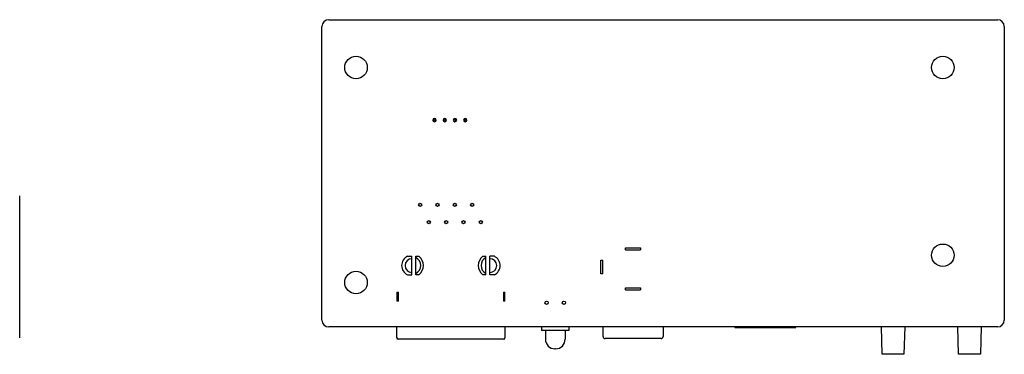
# Model space of a CAD drawing. Header units: millimetres. Extents: x 38 to 374, y 115 to 222.
# Tile 5 of 5: x 229 to 374, y 143 to 192. Entities that reach past the tile are written whole.
import ezdxf

# ---------------------------------------------------------------- set-up
doc = ezdxf.new("R2010")
doc.units = ezdxf.units.MM
doc.header["$LTSCALE"] = 23.1
doc.layers.add('00_COMPONENTS', color=7, linetype='CONTINUOUS')

msp = doc.modelspace()

# ---------------------------------------------------------------- linework, layer by layer
at = {"layer": '00_COMPONENTS', "color": 7}
for p, q in [((274.651, 191.988), (372.651, 191.988)), ((273.651, 147.988), (273.651, 190.988)), ((373.651, 190.988), (373.651, 147.988)), ((229.365, 145.388), (229.365, 166.188)), ((286.182, 157.338), (286.836, 157.338)), ((286.836, 154.638), (286.836, 157.338)), ((287.436, 154.638), (287.436, 157.338)), ((287.436, 157.338), (287.869, 157.338)), ((297.232, 157.338), (297.666, 157.338)), ((297.666, 154.638), (297.666, 157.338)), ((298.266, 154.638), (298.266, 157.338)), ((298.919, 157.338), (298.266, 157.338)), ((318.151, 158.288), (318.151, 158.588)), ((318.151, 158.588), (320.351, 158.588)), ((318.151, 158.288), (320.351, 158.288)), ((320.351, 158.588), (320.351, 158.288)), ((314.501, 154.788), (314.501, 156.788)), ((314.501, 156.788), (314.801, 156.788)), ((314.801, 154.788), (314.801, 156.788)), ((286.182, 154.638), (286.836, 154.638)), ((287.869, 154.638), (287.436, 154.638)), ((297.666, 154.638), (297.232, 154.638)), ((298.919, 154.638), (298.266, 154.638)), ((314.801, 154.788), (314.501, 154.788)), ((284.651, 152.068), (284.651, 150.768)), ((284.651, 152.068), (284.851, 152.068)), ((284.851, 150.768), (284.851, 152.068)), ((300.251, 152.068), (300.251, 150.768)), ((300.251, 152.068), (300.451, 152.068)), ((300.451, 150.768), (300.451, 152.068)), ((318.151, 152.738), (320.351, 152.738)), ((318.151, 152.438), (318.151, 152.738)), ((318.151, 152.438), (320.351, 152.438)), ((320.351, 152.738), (320.351, 152.438)), ((284.851, 150.768), (284.651, 150.768)), ((300.451, 150.768), (300.251, 150.768)), ((372.651, 146.988), (274.651, 146.988)), ((284.651, 145.388), (284.651, 146.988)), ((300.451, 146.988), (300.451, 145.388)), ((305.851, 146.988), (305.851, 146.488)), ((309.851, 146.488), (305.851, 146.488)), ((306.401, 146.488), (306.401, 145.188)), ((309.301, 146.488), (309.301, 145.188)), ((309.851, 146.988), (309.851, 146.488)), ((314.851, 145.588), (314.851, 146.988)), ((323.651, 146.988), (323.651, 145.588)), ((334.151, 146.988), (334.151, 146.888)), ((334.151, 146.888), (343.091, 146.888)), ((338.866, 146.988), (338.866, 146.888)), ((338.876, 146.888), (338.876, 146.988)), ((343.091, 146.888), (343.091, 146.988)), ((355.751, 142.988), (355.647, 146.988)), ((359.054, 146.988), (358.951, 142.988)), ((366.951, 142.988), (366.847, 146.988)), ((370.254, 146.988), (370.151, 142.988)), ((323.351, 145.288), (315.151, 145.288)), ((323.351, 145.288), (323.372, 145.289)), ((307.901, 143.788), (307.801, 143.788)), ((358.951, 142.988), (355.751, 142.988)), ((370.151, 142.988), (366.951, 142.988))]:
    msp.add_line(p, q, dxfattribs=at)
at = {"layer": '00_COMPONENTS', "color": 4}
for p, q in [((335.431, 146.888), (335.431, 146.988)), ((341.811, 146.988), (341.811, 146.888)), ((300.451, 145.188), (284.651, 145.188))]:
    msp.add_line(p, q, dxfattribs=at)
at = {"layer": '00_COMPONENTS', "color": 7}
for centre, radius in [((278.651, 184.988), 1.65), ((364.651, 184.988), 1.65), ((288.056, 164.878), 0.23), ((290.596, 164.878), 0.23), ((293.136, 164.878), 0.23), ((295.676, 164.878), 0.23), ((289.326, 162.338), 0.23), ((291.866, 162.338), 0.23), ((294.406, 162.338), 0.23), ((296.946, 162.338), 0.23), ((364.651, 157.488), 1.65), ((278.651, 153.488), 1.65), ((306.581, 150.538), 0.25), ((309.121, 150.538), 0.25)]:
    msp.add_circle(centre, radius, dxfattribs=at)
for centre, radius, start, end in [((274.651, 190.988), 1, 90, 180), ((372.651, 190.988), 1, 0, 90), ((290.151, 177.288), 0.25, 0, 180), ((291.651, 177.288), 0.25, 0, 180), ((293.151, 177.288), 0.25, 0, 180), ((294.651, 177.288), 0.25, 0, 180), ((290.151, 177.288), 0.25, 180, 0), ((290.151, 177.288), 0.15, 0, 180), ((290.16, 177.289), 0.159, 180.36054, 185.5419), ((290.151, 177.288), 0.15, 180, 0), ((290.151, 177.288), 0.15, 267.49056, 272.96399), ((290.139, 177.289), 0.161, 354.41258, 359.56487), ((291.651, 177.288), 0.25, 180, 0), ((291.651, 177.288), 0.15, 0, 180), ((291.66, 177.289), 0.159, 180.36054, 185.5419), ((291.651, 177.288), 0.15, 180, 0), ((291.651, 177.288), 0.15, 267.49056, 272.96399), ((291.639, 177.289), 0.161, 354.41258, 359.56487), ((293.151, 177.288), 0.25, 180, 0), ((293.151, 177.288), 0.15, 0, 180), ((293.157, 177.289), 0.156, 180.26423, 185.43146), ((293.151, 177.288), 0.15, 180, 0), ((293.151, 177.288), 0.15, 267.69242, 273.18105), ((293.138, 177.289), 0.162, 354.39538, 359.5365), ((294.651, 177.288), 0.25, 180, 0), ((294.651, 177.288), 0.15, 0, 180), ((294.657, 177.289), 0.156, 180.26423, 185.43146), ((294.651, 177.288), 0.15, 180, 0), ((294.651, 177.288), 0.15, 267.69242, 273.18105), ((294.638, 177.289), 0.162, 354.39538, 359.5365), ((286.836, 155.988), 1.5, 115.84193, 244.15807), ((286.836, 155.988), 1.7, 307.42801, 52.57199), ((298.266, 155.988), 1.7, 127.42801, 232.57199), ((298.266, 155.988), 1.5, 295.84193, 64.15807), ((286.836, 155.988), 1.3, 297.4864, 62.5136), ((298.266, 155.988), 1.3, 117.4864, 242.5136), ((274.651, 147.988), 1, 180, 270), ((372.651, 147.988), 1, 270, 0), ((284.851, 145.388), 0.2, 180, 270), ((300.251, 145.388), 0.2, 270, 0), ((307.801, 145.188), 1.4, 180, 270), ((307.901, 145.188), 1.4, 270, 0), ((315.151, 145.588), 0.3, 179.99999, 270), ((323.351, 145.588), 0.3, 270, 0)]:
    msp.add_arc(centre, radius, start, end, dxfattribs=at)
at = {"layer": '00_COMPONENTS', "color": 4}
for centre, start, end in [((286.836, 155.988), 90, 270), ((298.266, 155.988), 270, 90)]:
    msp.add_arc(centre, 1, start, end, dxfattribs=at)
at = {"layer": '00_COMPONENTS', "color": 7}
for points, knots in [([(290.144, 177.138), (290.126, 177.139), (290.091, 177.147), (290.045, 177.177), (290.018, 177.213), (290.005, 177.247), (290.002, 177.265), (290.001, 177.274)], [0, 0, 0, 0, 0.2497174, 0.4994278, 0.7491683, 0.8745534, 1, 1, 1, 1]), ([(290.3, 177.273), (290.299, 177.265), (290.296, 177.247), (290.283, 177.214), (290.256, 177.177), (290.211, 177.147), (290.176, 177.139), (290.158, 177.138)], [0, 0, 0, 0, 0.1254359, 0.2508089, 0.5005527, 0.7502681, 1, 1, 1, 1]), ([(291.644, 177.138), (291.626, 177.139), (291.591, 177.147), (291.545, 177.177), (291.518, 177.213), (291.505, 177.247), (291.502, 177.265), (291.501, 177.274)], [0, 0, 0, 0, 0.2497174, 0.4994278, 0.7491683, 0.8745534, 1, 1, 1, 1]), ([(291.8, 177.273), (291.799, 177.265), (291.796, 177.247), (291.783, 177.214), (291.756, 177.177), (291.711, 177.147), (291.676, 177.139), (291.658, 177.138)], [0, 0, 0, 0, 0.1254359, 0.2508089, 0.5005527, 0.7502681, 1, 1, 1, 1]), ([(293.3, 177.273), (293.299, 177.265), (293.296, 177.247), (293.283, 177.214), (293.257, 177.177), (293.212, 177.147), (293.177, 177.139), (293.159, 177.138)], [0, 0, 0, 0, 0.1254319, 0.2508005, 0.5005466, 0.7502646, 1, 1, 1, 1]), ([(294.8, 177.273), (294.799, 177.265), (294.796, 177.247), (294.783, 177.214), (294.757, 177.177), (294.712, 177.147), (294.677, 177.139), (294.659, 177.138)], [0, 0, 0, 0, 0.1254319, 0.2508005, 0.5005466, 0.7502646, 1, 1, 1, 1])]:
    msp.add_open_spline(points, degree=3, knots=knots, dxfattribs=at)
at = {"layer": '00_COMPONENTS', "color": 4}
msp.add_open_spline([(323.36, 145.289), (323.357, 145.288), (323.354, 145.288), (323.351, 145.288)], degree=3, dxfattribs=at)
msp.add_open_spline([(323.378, 145.299), (323.377, 145.298), (323.371, 145.294), (323.365, 145.291), (323.36, 145.289)], degree=3, knots=[0, 0, 0, 0, 0.2718695, 1, 1, 1, 1], dxfattribs=at)

doc.saveas('drawing.dxf')
